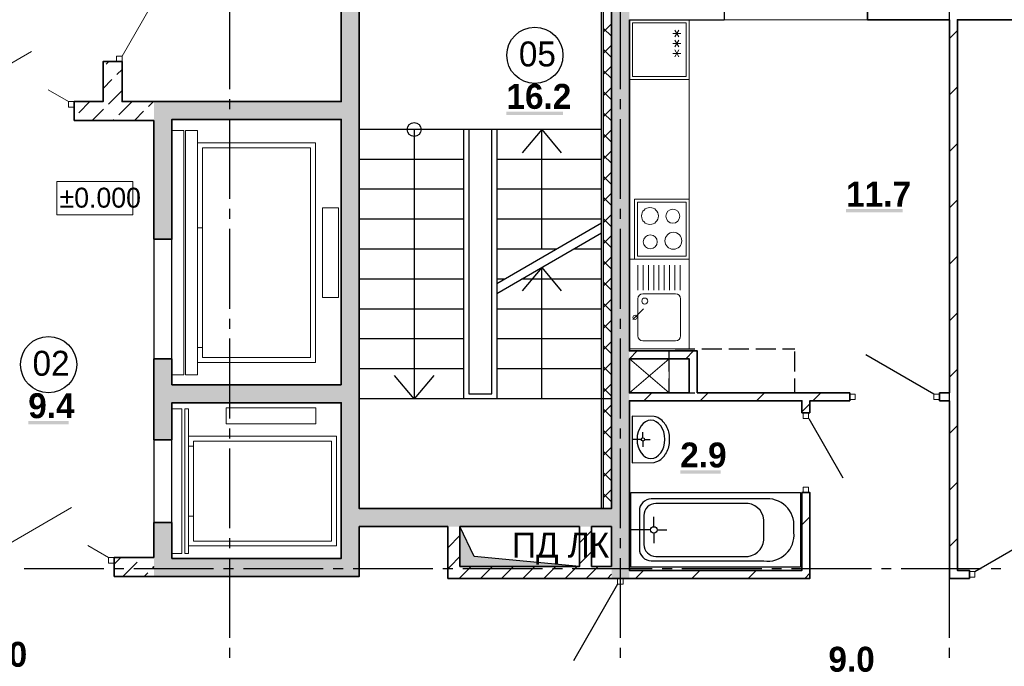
# Model space of a CAD drawing. Header units: millimetres. Extents: x 259029 to 2494469, y -731578 to -57567.
# Tile 232 of 253: x 515919 to 525796, y -605628 to -599147. Entities that reach past the tile are written whole.
import ezdxf

# ---------------------------------------------------------------- set-up
doc = ezdxf.new("R2010")
doc.units = ezdxf.units.MM
for name, color, linetype in [('PDF _Геометрия', 7, 'Continuous'), ('PDF _Сплошная заливка', 7, 'Continuous'), ('PDF _Текст', 7, 'Continuous')]:
    doc.layers.add(name, color=color, linetype=linetype)
doc.layers.add('Выноски', color=20, linetype='Continuous', lineweight=20)
doc.styles.add('PDF Century Gothic', font='GOTHIC.TTF')
doc.styles.add('PDF Century Gothic Bold', font='GOTHICB.TTF')
doc.styles.add('ГОСТ', font='GOST_Common.ttf')

msp = doc.modelspace()

# ---------------------------------------------------------------- hatches: boundary and pattern name
at = {"layer": 'PDF _Сплошная заливка', "true_color": 0xf1f1f1, "transparency": 33554559}
msp.add_hatch(color=7, dxfattribs=at).paths.add_polyline_path([(521855.7, -597127.5), (521855.7, -604747.5), (522035.7, -604747.5), (522035.7, -602547.5), (522035.5, -602547.5), (522035.5, -602467.5), (522035.7, -602467.5), (522035.7, -597127.5)])

# ---------------------------------------------------------------- linework, layer by layer
at = {"layer": 'PDF _Геометрия', "lineweight": 35}
for points in [[(519145.5, -597377.5), (519145.5, -599967.5), (517265.5, -599967.5)], [(521855.4, -597377.5), (521855.4, -604047.5), (519325.5, -604047.5), (519325.5, -597377.5)], [(525875.4, -598947.5), (524425.4, -598947.5), (524425.4, -599147.5), (525245.4, -599147.5), (525245.4, -602387.5), (525245.4, -602467.5), (525245.4, -602887.5)], [(522715.4, -602887.5), (522715.4, -602547.5), (522715.4, -602467.5), (522035.5, -602467.5), (522035.5, -599147.5)], [(525145.4, -602967.5), (525245.4, -602967.5), (525245.4, -604667.5), (525245.4, -604747.5), (525445.4, -604747.5), (525445.4, -604667.5), (525325.4, -604667.5), (525325.4, -599147.5), (525875.4, -599147.5)], [(525245.7, -599336), (525325.7, -599256)], [(525245.7, -599901.7), (525325.7, -599821.7)], [(519145.5, -602807.5), (519145.5, -600147.5), (517445.5, -600147.5), (517445.5, -601347.5), (517265.5, -601347.5), (517265.5, -600157.5)], [(525245.7, -600467.4), (525325.7, -600387.4)], [(525245.7, -601033), (525325.7, -600953)], [(525245.7, -601598.7), (525325.7, -601518.7)], [(525245.7, -602164.4), (525325.7, -602084.4)], [(522035.5, -602546.2), (522114.2, -602467.5)], [(522599.9, -602547.5), (522679.9, -602467.5)], [(517265.5, -604537.5), (517265.5, -604187.5), (517445.5, -604187.5), (517445.5, -604547.5), (519145.5, -604547.5), (519145.5, -602987.5), (517445.5, -602987.5), (517445.5, -603357.5), (517265.5, -603357.5), (517265.5, -602547.5), (517445.5, -602547.5), (517445.5, -602807.5)], [(522635.4, -602887.5), (522035.5, -602887.5), (522035.5, -602547.5), (522635.4, -602547.5), (522635.4, -602887.5)], [(525245.7, -602730.1), (525325.7, -602650.1)], [(519145.5, -602807.5), (517445.5, -602807.5)], [(522179.9, -602967.5), (522259.9, -602887.5)], [(522715.4, -602887.5), (524245.4, -602887.5), (524245.4, -602967.5)], [(522745.6, -602967.5), (522825.6, -602887.5)], [(523311.3, -602967.5), (523391.3, -602887.5)], [(523877, -602967.5), (523957, -602887.5)], [(525145.4, -602967.5), (525145.4, -602887.5)], [(525245.4, -602887.5), (525145.4, -602887.5)], [(523765.4, -603087.5), (523765.4, -602967.5), (522035.5, -602967.5), (522035.5, -604667.5), (523765.4, -604667.5), (523765.4, -603887.5), (523845.4, -603887.5), (523845.4, -604667.5), (523845.4, -604747.5), (522040.4, -604747.5), (522035.5, -604747.5), (521855.4, -604747.5)], [(523845.4, -603087.5), (523845.4, -602967.5), (524245.4, -602967.5)], [(523845.4, -603087.5), (523765.4, -603087.5)], [(523765.7, -603078.7), (523845.7, -602998.7)], [(525245.7, -603295.8), (525325.7, -603215.8)], [(525245.7, -603861.5), (525325.7, -603781.5)], [(523765.7, -604210.1), (523845.7, -604130.1)], [(517265.5, -604727.5), (517445.5, -604727.5), (519145.5, -604727.5), (519325.5, -604727.5), (519325.5, -604227.5), (520215.5, -604227.5)], [(520335.5, -604227.5), (521535.5, -604227.5)], [(521655.5, -604227.5), (521855.4, -604227.5), (521855.4, -604627.5)], [(525245.7, -604427.2), (525325.7, -604347.2)], [(522097, -604747.5), (522177, -604667.5)], [(522662.7, -604747.5), (522742.7, -604667.5)], [(523228.3, -604747.5), (523308.4, -604667.5)], [(523794, -604747.5), (523845.7, -604695.8)]]:
    msp.add_lwpolyline(points, dxfattribs=at)
at = {"layer": 'PDF _Геометрия', "lineweight": 25}
for points in [[(521755.7, -604047.5), (521755.7, -597377.5)], [(521775.7, -604047.5), (521775.7, -597377.5)], [(518025.7, -599844.4), (518025.7, -599044.4)], [(521945.7, -599844.4), (521945.7, -599044.4)], [(525245.7, -599844.4), (525245.7, -599044.4)], [(518025.7, -600044.4), (518025.7, -599944.4)], [(521945.7, -600044.4), (521945.7, -599944.4)], [(525245.7, -600044.4), (525245.7, -599944.4)], [(518025.7, -600944.4), (518025.7, -600144.4)], [(521945.7, -600944.4), (521945.7, -600144.4)], [(525245.7, -600944.4), (525245.7, -600144.4)], [(521755.7, -600247.5), (519325.7, -600247.5)], [(519875.7, -600247.5), (519875.7, -602947.5)], [(520375.7, -602947.5), (520375.7, -600247.5)], [(520425.7, -600247.5), (520425.7, -602897.5), (520655.7, -602897.5), (520655.7, -600247.5)], [(520705.7, -600247.5), (520705.7, -602947.5)], [(521155.7, -601447.5), (521155.7, -600247.5), (520959.7, -600481.1)], [(521155.7, -600247.5), (521351.8, -600481.1)], [(520375.7, -600547.5), (519325.7, -600547.5)], [(521755.7, -600547.5), (520705.7, -600547.5)], [(520375.7, -600847.5), (519325.7, -600847.5)], [(521755.7, -600847.5), (520705.7, -600847.5)], [(518025.7, -601144.4), (518025.7, -601044.4)], [(521945.7, -601144.4), (521945.7, -601044.4)], [(525245.7, -601144.4), (525245.7, -601044.4)], [(520375.7, -601147.5), (519325.7, -601147.5)], [(521755.7, -601147.5), (520705.7, -601147.5)], [(520705.7, -601790.9), (521755.7, -601184.7)], [(518025.7, -602044.4), (518025.7, -601244.4)], [(520705.7, -601890.9), (521755.7, -601284.7)], [(521945.7, -602044.4), (521945.7, -601244.4)], [(525245.7, -602044.4), (525245.7, -601244.4)], [(517265.5, -601347.5), (517265.5, -602547.5)], [(517445.5, -602547.5), (517445.5, -601347.5)], [(520375.7, -601447.5), (519325.7, -601447.5)], [(521300.6, -601447.5), (520705.7, -601447.5)], [(521755.7, -601447.5), (521473.8, -601447.5)], [(521155.7, -602947.5), (521155.7, -601631.1), (520959.7, -601864.8)], [(521155.7, -601631.1), (521351.8, -601864.8)], [(520375.7, -601747.5), (519325.7, -601747.5)], [(520781, -601747.5), (520705.7, -601747.5)], [(521755.7, -601747.5), (520954.2, -601747.5)], [(520375.7, -602047.5), (519325.7, -602047.5)], [(521755.7, -602047.5), (520705.7, -602047.5)], [(518025.7, -602244.4), (518025.7, -602144.4)], [(521945.7, -602244.4), (521945.7, -602144.4)], [(525245.7, -602244.4), (525245.7, -602144.4)], [(518025.7, -603144.4), (518025.7, -602344.4)], [(520375.7, -602347.5), (519325.7, -602347.5)], [(521755.7, -602347.5), (520705.7, -602347.5)], [(521945.7, -603144.4), (521945.7, -602344.4)], [(525245.7, -603144.4), (525245.7, -602344.4)], [(522435.7, -602674.4), (522435.7, -602474.4)], [(522492.7, -602447.5), (522692.7, -602447.5)], [(522762.7, -602447.5), (522962.7, -602447.5)], [(523032.7, -602447.5), (523232.7, -602447.5)], [(523302.7, -602447.5), (523502.7, -602447.5)], [(523572.7, -602447.5), (523695.7, -602447.5)], [(523695.7, -602674.4), (523695.7, -602474.4)], [(525089.4, -602899.5), (524407, -602505.5)], [(520375.7, -602647.5), (519325.7, -602647.5)], [(521755.7, -602647.5), (520705.7, -602647.5)], [(520071.8, -602713.9), (519875.7, -602947.5), (519679.7, -602713.9)], [(522435.7, -602887.5), (522435.7, -602744.4)], [(523572.7, -602887.5), (523695.7, -602887.5), (523695.7, -602744.4)], [(522492.7, -602887.5), (522692.7, -602887.5)], [(522762.7, -602887.5), (522962.7, -602887.5)], [(523032.7, -602887.5), (523232.7, -602887.5)], [(523302.7, -602887.5), (523502.7, -602887.5)], [(521855.7, -602947.5), (519325.7, -602947.5)], [(521855.7, -602947.5), (519325.7, -602947.5)], [(522284.1, -603123.6), (522063.5, -603120.2), (522063.5, -603587.9)], [(523833.7, -603143.5), (524177.7, -603739.3)], [(518025.7, -603344.4), (518025.7, -603244.4)], [(521945.7, -603344.4), (521945.7, -603244.4)], [(522170.7, -603336.8), (522170.7, -603280.1)], [(525245.7, -603344.4), (525245.7, -603244.4)], [(517265.5, -603357.5), (517265.5, -604187.5)], [(517445.5, -604187.5), (517445.5, -603357.5)], [(522153.5, -603354), (522063.5, -603354)], [(522170.7, -603371.2), (522170.7, -603427.9)], [(522187.9, -603354), (522244.6, -603354)], [(518025.7, -604244.4), (518025.7, -603444.4)], [(521945.7, -604244.4), (521945.7, -603444.4)], [(525245.7, -604244.4), (525245.7, -603444.4)], [(522063.5, -603587.9), (522284.1, -603584.5)], [(522050.2, -604636.3), (522050.2, -603886.3), (523750.2, -603886.3), (523750.2, -604636.3)], [(522280.2, -604229.3), (522280.2, -604129.3)], [(521535.7, -604627.5), (520335.7, -604627.5), (520335.7, -604227.5), (521535.7, -604227.5), (521535.7, -604627.5), (520478.3, -604527.9), (520335.7, -604227.5)], [(522248.2, -604261.3), (522050.2, -604261.3)], [(522312.2, -604261.3), (522412.2, -604261.3)], [(518025.7, -604444.4), (518025.7, -604344.4)], [(521945.7, -604444.4), (521945.7, -604344.4)], [(522280.2, -604293.3), (522280.2, -604393.3)], [(525245.7, -604444.4), (525245.7, -604344.4)], [(525501.4, -604679.5), (526183.9, -604285.5)], [(518025.7, -605344.4), (518025.7, -604544.4)], [(521945.7, -605344.4), (521945.7, -604544.4)], [(525245.7, -605344.4), (525245.7, -604544.4)], [(515962.7, -604647.5), (516762.7, -604647.5)], [(516862.7, -604647.5), (516962.7, -604647.5)], [(517062.7, -604647.5), (517862.7, -604647.5)], [(517962.7, -604647.5), (518062.7, -604647.5)], [(518162.7, -604647.5), (518962.7, -604647.5)], [(519062.7, -604647.5), (519162.7, -604647.5)], [(519262.7, -604647.5), (520062.7, -604647.5)], [(520162.7, -604647.5), (520262.7, -604647.5)], [(520362.7, -604647.5), (521162.7, -604647.5)], [(521262.7, -604647.5), (521362.7, -604647.5)], [(521462.7, -604647.5), (522262.7, -604647.5)], [(523750.2, -604636.3), (522050.2, -604636.3)], [(522362.7, -604647.5), (522462.7, -604647.5)], [(522562.7, -604647.5), (523362.7, -604647.5)], [(523462.7, -604647.5), (523562.7, -604647.5)], [(523662.7, -604647.5), (524462.7, -604647.5)], [(524562.7, -604647.5), (524662.7, -604647.5)], [(524762.7, -604647.5), (525562.7, -604647.5)], [(525662.7, -604647.5), (525762.7, -604647.5)], [(521917.5, -604803.5), (521473.4, -605572.5)], [(518025.7, -605544.4), (518025.7, -605444.4)], [(521945.7, -605544.4), (521945.7, -605444.4)], [(525245.7, -605544.4), (525245.7, -605444.4)]]:
    msp.add_lwpolyline(points, dxfattribs=at)
at = {"layer": 'PDF _Геометрия', "lineweight": 13}
for points in [[(516945.7, -599511.5), (517445.5, -598645.9)], [(521775.7, -599270.5), (521855.7, -599190.5)], [(521855.7, -599314.1), (521775.7, -599234.1)], [(522635.7, -602447.5), (522635.7, -599147.5)], [(522985.4, -599147.5), (524425.4, -599147.5)], [(522471.7, -599285.7), (522551.7, -599285.7)], [(522491.7, -599251.1), (522531.7, -599320.4)], [(522531.7, -599251.1), (522491.7, -599320.4)], [(521775.7, -599482.6), (521855.7, -599402.6)], [(522471.7, -599385.7), (522551.7, -599385.7)], [(522491.7, -599351.1), (522531.7, -599420.4)], [(522531.7, -599351.1), (522491.7, -599420.4)], [(515171.5, -599967.5), (516037.1, -599467.8)], [(521855.7, -599526.3), (521775.7, -599446.3)], [(522471.7, -599485.7), (522551.7, -599485.7)], [(522491.7, -599451.1), (522531.7, -599520.4)], [(522531.7, -599451.1), (522491.7, -599520.4)], [(521775.7, -599694.7), (521855.7, -599614.7)], [(521855.7, -599738.4), (521775.7, -599658.4)], [(521775.7, -599906.9), (521855.7, -599826.9)], [(516409.5, -599967.5), (516203.8, -599848.8)], [(521855.7, -599950.5), (521775.7, -599870.5)], [(521775.7, -600119), (521855.7, -600039)], [(521855.7, -600162.7), (521775.7, -600082.7)], [(517445.7, -602707.5), (517565.7, -602707.5), (517565.7, -600257.5), (517445.7, -600257.5)], [(521775.7, -600331.1), (521855.7, -600251.1)], [(521855.7, -600374.8), (521775.7, -600294.8)], [(521775.7, -600543.3), (521855.7, -600463.3)], [(521855.7, -600586.9), (521775.7, -600506.9)], [(521775.7, -600755.4), (521855.7, -600675.4)], [(521855.7, -600799.1), (521775.7, -600719.1)], [(521775.7, -600967.5), (521855.7, -600887.5)], [(521855.7, -601011.2), (521775.7, -600931.2)], [(522085.7, -601547.5), (522085.7, -600947.5), (522635.7, -600947.5), (522635.7, -601547.5)], [(521775.7, -601179.6), (521855.7, -601099.6)], [(521855.7, -601223.3), (521775.7, -601143.3)], [(517753.7, -601232.5), (517703.7, -601232.5)], [(521775.7, -601391.8), (521855.7, -601311.8)], [(521855.7, -601435.4), (521775.7, -601355.4)], [(521775.7, -601603.9), (521855.7, -601523.9)], [(521855.7, -601647.6), (521775.7, -601567.6)], [(522085.7, -601547.5), (522635.7, -601547.5)], [(522120.3, -601860), (522120.3, -601607.5)], [(522173.3, -601860), (522173.3, -601607.5)], [(522226.2, -601860), (522226.2, -601607.5)], [(522279.2, -601860), (522279.2, -601607.5)], [(522332.1, -601860), (522332.1, -601607.5)], [(522385.1, -601860), (522385.1, -601607.5)], [(522438, -601860), (522438, -601607.5)], [(522490.9, -601860), (522490.9, -601607.5)], [(522543.9, -601860), (522543.9, -601607.5)], [(521775.7, -601816), (521855.7, -601736)], [(521855.7, -601859.7), (521775.7, -601779.7)], [(521775.7, -602028.2), (521855.7, -601948.2)], [(521855.7, -602071.8), (521775.7, -601991.8)], [(522071.2, -602151.8), (522178.2, -602044.8)], [(521775.7, -602240.3), (521855.7, -602160.3)], [(521855.7, -602284), (521775.7, -602204)], [(521775.7, -602452.4), (521855.7, -602372.4)], [(517753.7, -602432.5), (517703.7, -602432.5)], [(521855.7, -602496.1), (521775.7, -602416.1)], [(521775.7, -602664.6), (521855.7, -602584.6)], [(521855.7, -602708.2), (521775.7, -602628.2)], [(521775.7, -602876.7), (521855.7, -602796.7)], [(521855.7, -602920.4), (521775.7, -602840.4)], [(517445.7, -603047.5), (517545.7, -603047.5), (517545.7, -604497.5), (517445.7, -604497.5)], [(521775.7, -603088.8), (521855.7, -603008.8)], [(521855.7, -603132.5), (521775.7, -603052.5)], [(521775.7, -603301), (521855.7, -603221)], [(521855.7, -603344.6), (521775.7, -603264.6)], [(517612.7, -604422.5), (519096.7, -604422.5), (519096.7, -603322.5), (517612.7, -603322.5)], [(517612.7, -603422.5), (517662.7, -603422.5)], [(521775.7, -603513.1), (521855.7, -603433.1)], [(521855.7, -603556.8), (521775.7, -603476.8)], [(521775.7, -603725.2), (521855.7, -603645.2)], [(521855.7, -603768.9), (521775.7, -603688.9)], [(521775.7, -603937.4), (521855.7, -603857.4)], [(521855.7, -603981), (521775.7, -603901)], [(515571.5, -604537.5), (516437.1, -604037.8)], [(517612.7, -604122.5), (517662.7, -604122.5)], [(516809.5, -604537.5), (516603.8, -604418.7)]]:
    msp.add_lwpolyline(points, dxfattribs=at)
at = {"layer": 'PDF _Геометрия', "color": 9, "lineweight": 25, "true_color": 0xc8c8a0}
for points in [[(522985.4, -598747.5), (522985.4, -598803.5), (522985.4, -599147.5)], [(522035.5, -599147.5), (522985.4, -599147.5)]]:
    msp.add_lwpolyline(points, dxfattribs=at)
at = {"layer": 'PDF _Геометрия', "lineweight": 13}
for points in [[(522635.7, -599147.5), (522035.7, -599147.5), (522035.7, -599747.5), (522635.7, -599747.5)], [(522065.7, -599177.5), (522605.7, -599177.5), (522605.7, -599717.5), (522065.7, -599717.5)], [(516945.7, -599567.5), (516945.7, -599511.5), (516889.7, -599511.5), (516889.7, -599567.5)], [(516409.7, -599967.5), (516465.7, -599967.5), (516465.7, -600023.5), (516409.7, -600023.5)], [(517583.7, -600257.5), (517703.7, -600257.5), (517703.7, -602707.5), (517583.7, -602707.5)], [(518887.7, -600382.5), (517703.7, -600382.5), (517703.7, -602582.5), (518887.7, -602582.5)], [(517753.7, -602532.5), (518837.7, -602532.5), (518837.7, -600432.5), (517753.7, -600432.5)], [(522115.7, -600977.5), (522605.7, -600977.5), (522605.7, -601517.5), (522115.7, -601517.5)], [(518955.7, -601932.5), (519115.7, -601932.5), (519115.7, -601032.5), (518955.7, -601032.5)], [(522035.7, -601547.5), (522035.7, -602447.5), (522635.7, -602447.5), (522635.7, -601547.5)], [(524245.4, -602899.5), (524301.4, -602899.5), (524301.4, -602955.5), (524245.4, -602955.5)], [(525089.4, -602899.5), (525145.4, -602899.5), (525145.4, -602955.5), (525089.4, -602955.5)], [(517575.7, -603047.5), (517612.7, -603047.5), (517612.7, -604497.5), (517575.7, -604497.5)], [(517990.7, -603198.5), (518890.7, -603198.5), (518890.7, -603036.5), (517990.7, -603036.5)], [(523833.4, -603143.5), (523833.4, -603087.5), (523777.4, -603087.5), (523777.4, -603143.5)], [(519046.7, -603372.5), (517662.7, -603372.5), (517662.7, -604372.5), (519046.7, -604372.5)], [(523833.4, -603887.5), (523833.4, -603831.5), (523777.4, -603831.5), (523777.4, -603887.5)], [(516809.7, -604537.5), (516865.7, -604537.5), (516865.7, -604593.5), (516809.7, -604593.5)], [(521917.5, -604803.5), (521917.5, -604747.5), (521973.5, -604747.5), (521973.5, -604803.5)], [(525501.4, -604679.5), (525445.4, -604679.5), (525445.4, -604735.5), (525501.4, -604735.5)]]:
    msp.add_lwpolyline(points, close=True, dxfattribs=at)
at = {"layer": 'PDF _Геометрия', "color": 191, "lineweight": 35, "true_color": 0xc8aaf2}
for points in [[(516465.5, -599967.5), (516755.5, -599967.5), (516755.5, -599567.5), (516889.5, -599567.5), (516945.5, -599567.5), (516945.5, -599967.5), (517265.5, -599967.5)], [(516787.6, -599591.7), (516811.8, -599567.5)], [(516893.7, -599697.8), (516945.7, -599645.7)], [(516755.7, -599835.7), (516844.2, -599747.3)], [(516836.1, -599967.5), (516945.7, -599857.8)], [(517265.5, -600157.5), (516465.5, -600157.5), (516465.5, -600023.5), (516465.5, -599967.5)], [(516511.8, -600079.6), (516623.9, -599967.5)], [(516808.8, -599994.8), (516836.1, -599967.5)], [(516914.9, -600100.8), (517048.2, -599967.5)], [(517211.9, -600016), (517260.3, -599967.5)], [(516646.1, -600157.5), (516759.3, -600044.3)], [(517070.3, -600157.5), (517162.4, -600065.5)], [(516858.2, -600157.5), (516865.4, -600150.3)], [(516865.5, -604727.5), (516865.5, -604593.5), (516865.5, -604537.5)], [(517265.5, -604537.5), (516865.5, -604537.5)], [(516865.7, -604604.7), (516900.7, -604569.8), (516933, -604537.5)], [(516957.3, -604725.3), (517098.7, -604583.9)], [(517254.3, -604640.4), (517265.7, -604629)], [(516865.5, -604727.5), (517265.5, -604727.5)], [(517167.2, -604727.5), (517204.8, -604689.9)]]:
    msp.add_lwpolyline(points, dxfattribs=at)
at = {"layer": 'PDF _Геометрия', "lineweight": 18}
for points in [[(516291.3, -601102.4), (517052.8, -601102.4), (517052.8, -600769.1), (516291.3, -600769.1)], [(522435.7, -602887.5), (522035.5, -602887.5), (522035.5, -602547.5), (522435.7, -602547.5)]]:
    msp.add_lwpolyline(points, close=True, dxfattribs=at)
at = {"layer": 'PDF _Геометрия', "lineweight": 13}
msp.add_lwpolyline([(522547.8, -601944.6), (522547.8, -602316.7, -0.414208), (522497.8, -602366.7), (522170.3, -602366.7, -0.414208), (522120.3, -602316.7), (522120.3, -601944.6, -0.414208), (522170.3, -601894.6), (522497.8, -601894.6, -0.414208)], format="xyb", close=True, dxfattribs=at)
at = {"layer": 'PDF _Геометрия', "lineweight": 18}
for points in [[(522035.5, -602887.5), (522435.7, -602547.5)], [(522035.5, -602547.5), (522435.7, -602887.5)]]:
    msp.add_lwpolyline(points, dxfattribs=at)
at = {"layer": 'PDF _Геометрия', "lineweight": 25}
msp.add_lwpolyline([(522395.1, -603205.1, -0.139091), (522434.6, -603327.9), (522434.6, -603380.2, -0.139091), (522395.1, -603503)], format="xyb", dxfattribs=at)
for points in [[(523385.2, -603951.3), (522255.2, -603951.3, 0.414211), (522135.2, -604071.3), (522135.2, -604451.3, 0.414211), (522255.2, -604571.3), (523385.2, -604571.3, 0.491262), (523685.2, -604286.3), (523685.2, -604236.3, 0.479926)], [(522180.2, -604116.3), (522180.2, -604406.3, 0.414211), (522300.2, -604526.3), (523225.2, -604526.3, 0.408223), (523384.4, -604326.9), (523384.9, -604313.3), (523385.1, -604299.8), (523385.2, -604286.3), (523385.2, -604236.3), (523385.1, -604222.8), (523384.9, -604209.3), (523384.4, -604195.6, 0.408223), (523225.2, -603996.3), (522300.2, -603996.3, 0.414211)]]:
    msp.add_lwpolyline(points, format="xyb", close=True, dxfattribs=at)
at = {"layer": 'PDF _Геометрия', "color": 45, "lineweight": 35, "true_color": 0xaa8232}
for points in [[(520215.5, -604227.5), (520215.5, -604627.5), (520215.5, -604747.5), (521850.5, -604747.5), (521855.4, -604747.5)], [(521535.5, -604227.5), (521535.5, -604627.5), (520335.5, -604627.5), (520335.5, -604227.5)], [(521535.7, -604389.5), (521655.7, -604269.5)], [(521855.4, -604627.5), (521655.5, -604627.5), (521655.5, -604227.5)], [(520215.7, -604436.7), (520335.7, -604316.7)], [(520215.7, -604648.8), (520237.1, -604627.5), (520335.7, -604528.8)], [(521535.7, -604601.6), (521655.7, -604481.6)], [(520329.2, -604747.5), (520449.2, -604627.5)], [(520541.3, -604747.5), (520661.3, -604627.5)], [(520753.5, -604747.5), (520873.5, -604627.5)], [(520965.6, -604747.5), (521085.6, -604627.5)], [(521177.7, -604747.5), (521297.7, -604627.5)], [(521389.9, -604747.5), (521509.9, -604627.5)], [(521602, -604747.5), (521722, -604627.5)], [(521814.1, -604747.5), (521855.7, -604705.9)]]:
    msp.add_lwpolyline(points, dxfattribs=at)
at = {"layer": 'PDF _Геометрия', "lineweight": 25}
for centre, radius in [((521087.1, -599504.4), 281.9), ((519875.7, -600247.5), 70), ((516208.7, -602604.8), 281.9), ((522170.7, -603354), 17.2), ((522280.2, -604261.3), 32)]:
    msp.add_circle(centre, radius, dxfattribs=at)
at = {"layer": 'PDF _Геометрия', "lineweight": 13}
for centre, radius in [((522241.7, -601114.9), 84.8), ((522471, -601117.4), 70.1), ((522244.9, -601374.3), 70.1), ((522476.3, -601363.2), 84.8), ((522189.5, -601967.5), 30.1), ((522092, -602131), 20.7)]:
    msp.add_circle(centre, radius, dxfattribs=at)
at = {"layer": 'PDF _Геометрия', "lineweight": 25}
for points in [[(522251, -603161.9), (522174.2, -603161.9), (522112, -603247.9), (522112, -603354)], [(522390, -603354), (522390, -603247.9), (522327.8, -603161.9), (522251, -603161.9)], [(522395.1, -603205.1), (522373.3, -603164.5), (522332.6, -603134.6), (522284.1, -603123.6)], [(522112, -603354), (522112, -603460.2), (522174.2, -603546.2), (522251, -603546.2)], [(522251, -603546.2), (522327.8, -603546.2), (522390, -603460.2), (522390, -603354)], [(522284.1, -603584.5), (522332.6, -603573.5), (522373.3, -603543.6), (522395.1, -603503)]]:
    msp.add_open_spline(points, degree=3, dxfattribs=at)
at = {"layer": 'PDF _Сплошная заливка', "color": 7, "lineweight": 35, "true_color": 0xf1f1f1, "transparency": 33554559}
for points in [[(519145.7, -597127.5), (519145.7, -604727.5), (519325.7, -597127.5), (519325.7, -604727.5)], [(517265.7, -600147.5), (519145.7, -600147.5), (517265.7, -599967.5), (519145.7, -599967.5)], [(517445.7, -601347.5), (517445.7, -600147.5), (517265.7, -601347.5), (517265.7, -600147.5)], [(517445.7, -602547.5), (517265.7, -602547.5), (517445.7, -603357.5), (517265.7, -603357.5)], [(517445.7, -602987.5), (519145.7, -602987.5), (517445.7, -602807.5), (519145.7, -602807.5)], [(519325.7, -604227.5), (521855.7, -604227.5), (519325.7, -604047.5), (521855.7, -604047.5)], [(517445.7, -604727.5), (517445.7, -604187.5), (517265.7, -604727.5), (517265.7, -604187.5)], [(517445.7, -604727.5), (519145.7, -604727.5), (517445.7, -604547.5), (519145.7, -604547.5)]]:
    msp.add_solid(points, dxfattribs=at)
at = {"layer": 'PDF _Сплошная заливка', "lineweight": 25, "transparency": 33554559}
for points in [[(520801.7, -600101.7), (521370.2, -600101.7), (520801.7, -600070.4), (521370.2, -600070.4)], [(524209.5, -601077.6), (524778, -601077.6), (524209.5, -601046.2), (524778, -601046.2)], [(516004.9, -603202.2), (516411, -603202.2), (516004.9, -603170.8), (516411, -603170.8)], [(522545.5, -603696.2), (522951.6, -603696.2), (522545.5, -603664.8), (522951.6, -603664.8)]]:
    msp.add_solid(points, dxfattribs=at)
at = {"layer": 'PDF _Сплошная заливка', "color": 251, "lineweight": 35, "true_color": 0x6c6c6c, "transparency": 33554559}
msp.add_solid([(520335.7, -604627.5), (521535.7, -604627.5), (520335.7, -604227.5), (520478.3, -604527.9)], dxfattribs=at)

# ---------------------------------------------------------------- texts
at = {"layer": 'PDF _Текст', "attachment_point": 7}
for s, insert, char_height, style in [('05', (520926.3, -599619.4), 250, 'PDF Century Gothic'), ('16.2', (520801.7, -600044.4), 250, 'PDF Century Gothic Bold'), ('11.7', (524209.5, -601020.3), 250, 'PDF Century Gothic Bold'), ('±0.000', (516319, -601034.1), 200, 'PDF Century Gothic'), ('02', (516048, -602719.8), 250, 'PDF Century Gothic'), ('9.4', (516004.9, -603144.8), 250, 'PDF Century Gothic Bold'), ('2.9', (522545.5, -603638.9), 250, 'PDF Century Gothic Bold'), ('ПД ЛК', (520857.6, -604610.7), 250, 'PDF Century Gothic'), ('12.0', (515343.9, -605636.9), 250, 'PDF Century Gothic Bold'), ('9.0', (524031.4, -605686), 250, 'PDF Century Gothic Bold')]:
    msp.add_mtext(s, dxfattribs=dict(at, insert=insert, char_height=char_height, style=style))
at = {"layer": 'Выноски'}
note = msp.add_mtext_static_columns([''] * 2, width=19641.405, gutter_width=8167.2, height=0, dxfattribs=dict(at, insert=(385740.7, -593573.6), char_height=250, attachment_point=1, style='ГОСТ'))
for column, words in zip([note] + note.columns.linked_columns, ['\\pi10527.89954; \\P\\pi570.45,l346.2,t2000;1.^IОбщие указания см. лист 1. {\\H1.46663x; }\\P2.^IМонтажные узлы 1;2;3;4;6;7;8 см. лист{\\C0; 7.\\H1.45562x; \\H0.68699x;\\P}3.^IСварку производить согласно СП70.1330.2011 электродами Э42 ГОСТ 9467-75*.{\\H1.45929x; }\\P4.^IВсе металлические конструкции окрасить эмалью ПФ-1189 по ГОСТ 6465-79 в два слоя. Эмаль наносить на {\\H1.45807x; }\\P\\pi0,t346.2;грунтовку ГФ-021 по ГОСТ 25129-82 (первый слой - на заводе-изготовителе, второй слой - на монтаже).{\\H1.65848x; }\\P\\pi570.45,t2000;5.^IОгнезащиту металлических косоуров см.л. 9.{\\H1.19167x; }\\P6.^IДлину швов принимать по длине сопряжения свариваемых элементов. все катеты сварных швов принимать {\\H1.54728x; }\\P\\pi0,t346.2;высотой 6 мм, кроме оговоренных.{\\H1.42874x; }\\P\\pi570.45,t2000;7.^IМонтаж стальных конструкций производить в соответствии с указаниями СП 70.1333.0.2012"Несущие и {\\H1.46825x; }\\P\\pi0,t346.2;ограждающие конструкции".{\\H1.45508x; }\\P\\pi570.45,t2000;8.^IЖелезобетонные изделия монтировать на цем-песчаном растворе М100 толщ. 10мм.{\\H1.46099x; }\\P{\\C0;9.^IНа разрезах 1-1;2-2 отметки чистого пола.\\H1.45599x; \\H0.68682x;\\P\\pi10570.70257,l0,tz;\\H1.82587x; \\H0.54768x;\\P\\H1.55804x; \\H0.64183x;\\P\\H1.64732x; \\H0.60705x;\\P\\pi812.5,l41.6675;\\H1.23836x; \\H0.80752x;\\P}', '']):
    column.text = words

doc.saveas('drawing.dxf')
